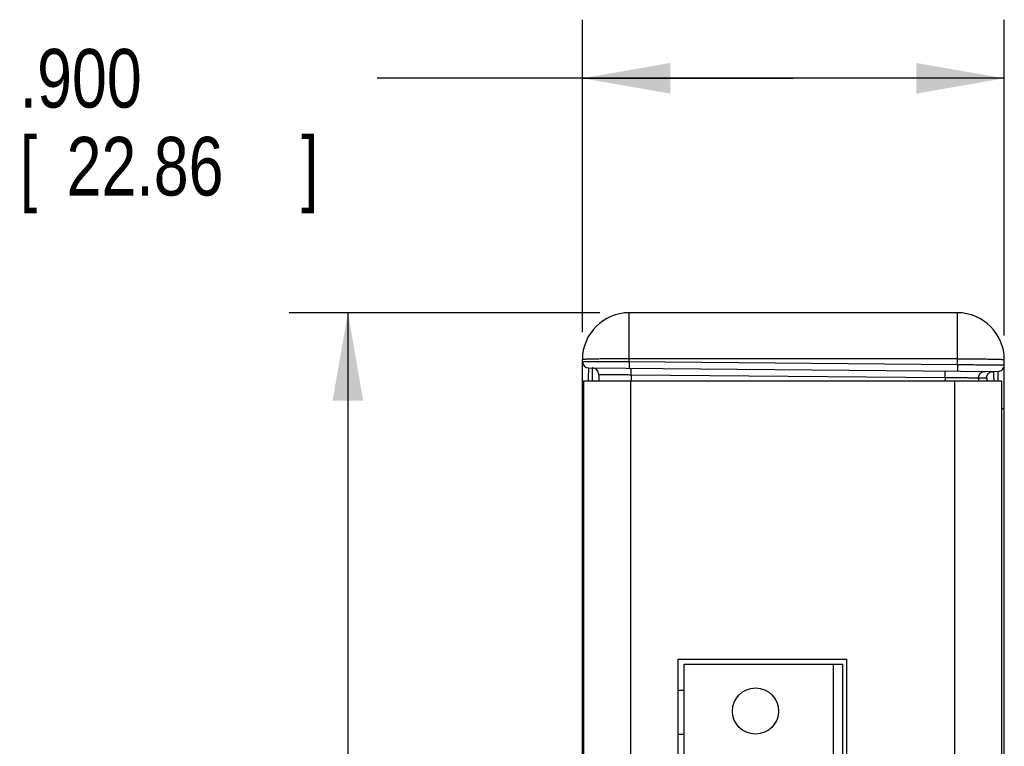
# Model space of a CAD drawing. Header units: inches. Extents: x 0.2 to 16.8, y 0.2 to 10.8.
# Tile 11 of 11: x 6.7 to 8.8, y 6.5 to 8.1. Entities that reach past the tile are written whole.
import ezdxf

# ---------------------------------------------------------------- set-up
doc = ezdxf.new("R2010")
doc.units = ezdxf.units.IN
doc.header["$LTSCALE"] = 0.935
doc.header["$MEASUREMENT"] = 0
doc.layers.get('0').update_dxf_attribs({"linetype": 'CONTINUOUS'})
doc.layers.add('DIMENSIONS', color=7, linetype='CONTINUOUS')
doc.styles.get("Standard").update_dxf_attribs({"font": 'txt', "width": 0.8})
doc.dimstyles.new('DIMSTYLE_1', dxfattribs={"dimtxt": 0.125, "dimasz": 0.1875, "dimexe": 0.18, "dimexo": 0.0625, "dimgap": 0.09, "dimtad": 0, "dimtih": 1, "dimtoh": 1, "dimdec": 3, "dimzin": 4, "dimdsep": 46, "dimtxsty": 'STANDARD', "dimblk": '_FILLED', "dimblk1": '_FILLED', "dimblk2": '_FILLED', "dimcen": 0.09, "dimadec": 0, "dimazin": 0, "dimtp": 0.01, "dimtm": 0.01, "dimtfac": 1, "dimtdec": 3, "dimtofl": 0, "dimtmove": 0, "dimatfit": 3, "dimldrblk": '_FILLED', "dimfxl": 1, "dimtolj": 1, "dimtzin": 4, "dimarcsym": 0})

# ---------------------------------------------------------------- blocks, each defined once
blk = doc.blocks.new('_FILLED')
at = {"color": 0, "linetype": 'BYBLOCK'}
blk.add_solid([(0, 0), (-1, 0.174), (-1, -0.174)], dxfattribs=at)
blk = doc.blocks.new('*D0')
at = {"layer": 'DIMENSIONS', "color": 2, "linetype": 'CONTINUOUS'}
for p, q in [((7.9189, 7.4329), (7.2564, 7.4329)), ((7.3814, 7.4329), (7.3814, 5.8248)), ((7.3814, 3.9639), (7.3814, 5.3873)), ((7.9189, 3.9639), (7.2564, 3.9639))]:
    blk.add_line(p, q, dxfattribs=at)
at = {"layer": 'DIMENSIONS', "color": 2, "linetype": 'CONTINUOUS', "xscale": 0.1875, "yscale": 0.1875, "zscale": 0.1875}
for p, rotation in [((7.3814, 7.4329), 90), ((7.3814, 3.9639), 270)]:
    blk.add_blockref('_FILLED', p, dxfattribs=dict(at, rotation=rotation))
at = {"layer": 'DIMENSIONS', "color": 2, "linetype": 'CONTINUOUS', "width": 0.8}
for s, p in [('3.469', (7.0314, 5.6373)), ('[', (7.0314, 5.4498)), ('88.11', (7.1314, 5.4498)), (']', (7.6314, 5.4498))]:
    blk.add_text(s, height=0.125, dxfattribs=at).set_placement(p)
blk = doc.blocks.new('*D1')
at = {"layer": 'DIMENSIONS', "color": 2, "linetype": 'CONTINUOUS'}
for p, q in [((7.8814, 7.3916), (7.8814, 8.0579)), ((8.7814, 7.384), (8.7814, 8.0579)), ((8.3314, 7.9329), (7.4439, 7.9329)), ((7.8814, 7.9329), (8.3314, 7.9329)), ((8.7814, 7.9329), (8.3314, 7.9329))]:
    blk.add_line(p, q, dxfattribs=at)
at = {"layer": 'DIMENSIONS', "color": 2, "linetype": 'CONTINUOUS', "xscale": 0.1875, "yscale": 0.1875, "zscale": 0.1875, "rotation": 180}
blk.add_blockref('_FILLED', (7.8814, 7.9329), dxfattribs=at)
at = {"layer": 'DIMENSIONS', "color": 2, "linetype": 'CONTINUOUS', "xscale": 0.1875, "yscale": 0.1875, "zscale": 0.1875}
blk.add_blockref('_FILLED', (8.7814, 7.9329), dxfattribs=at)
at = {"layer": 'DIMENSIONS', "color": 2, "linetype": 'CONTINUOUS', "width": 0.8}
for s, p in [('.900', (6.6814, 7.8704)), ('[', (6.6814, 7.6829)), (']', (7.2814, 7.6829)), ('22.86', (6.7814, 7.6829))]:
    blk.add_text(s, height=0.125, dxfattribs=at).set_placement(p)

msp = doc.modelspace()

# ---------------------------------------------------------------- linework, layer by layer
at = {"color": 7, "linetype": 'CONTINUOUS'}
for p, q in [((7.9814, 7.3286), (7.9814, 7.4329)), ((8.6814, 7.4329), (7.9814, 7.4329)), ((8.6814, 7.3225), (8.6814, 7.4329)), ((7.8814, 4.0639), (7.8814, 7.3329)), ((8.6814, 7.3346), (7.9814, 7.3346)), ((8.7814, 4.0639), (8.7814, 7.3329)), ((7.895, 7.3153), (8.7675, 7.3077)), ((7.9058, 7.3152), (7.9057, 7.3148)), ((7.9814, 7.3286), (7.9813, 7.3145)), ((7.9814, 7.3286), (8.6814, 7.3225)), ((8.6814, 7.3225), (8.6813, 7.3084)), ((7.8839, 7.2879), (7.8839, 4.1089)), ((7.8839, 7.2879), (8.7753, 7.2879)), ((7.9164, 7.3014), (7.9164, 7.2879)), ((7.9839, 7.2879), (7.9839, 4.1089)), ((7.9852, 7.3007), (7.9852, 7.2879)), ((7.9852, 7.3007), (8.6553, 7.2949)), ((8.6553, 7.2949), (8.6553, 7.2879)), ((8.6753, 7.2879), (8.6753, 4.1089)), ((8.7265, 7.2941), (8.7265, 7.2879)), ((8.7265, 7.2941), (8.7436, 7.294)), ((8.7753, 7.2879), (8.7753, 4.1089)), ((7.8814, 7.2353), (7.8839, 7.2353)), ((7.8814, 7.2247), (7.8839, 7.2247)), ((8.7814, 7.2277), (8.7753, 7.2277)), ((7.8839, 7.094), (7.8814, 7.094)), ((8.0859, 4.2739), (8.0859, 6.6939)), ((8.0859, 6.6939), (8.4449, 6.6939)), ((8.0984, 4.2739), (8.0984, 6.6834)), ((8.0984, 6.6834), (8.437, 6.6834)), ((8.4173, 6.4218), (8.4173, 6.6834)), ((8.437, 4.2834), (8.437, 6.6834)), ((8.4449, 6.6939), (8.4449, 6.3569)), ((8.0984, 6.6275), (8.0859, 6.6275)), ((8.0984, 6.533), (8.0859, 6.533))]:
    msp.add_line(p, q, dxfattribs=at)
msp.add_circle((8.2508, 6.5834), 0.0492, dxfattribs=at)
for centre, radius, start, end in [((7.9814, 7.3329), 0.1, 90, 180), ((8.6814, 7.3329), 0.1, 0, 90), ((7.8952, 7.3291), 0.0138, 180, 269.5), ((7.9026, 7.3014), 0.0138, 0, 89.5), ((8.7676, 7.3215), 0.0138, 269.5, 360), ((7.9014, 7.1841), 0.02, 180, 208.7954)]:
    msp.add_arc(centre, radius, start, end, dxfattribs=at)
for points, knots in [([(7.9814, 7.3346), (7.9788, 7.3346), (7.9736, 7.3346), (7.9658, 7.3346), (7.9581, 7.3346), (7.9506, 7.3345), (7.9432, 7.3345), (7.9361, 7.3344), (7.9292, 7.3344), (7.9227, 7.3343), (7.9166, 7.3342), (7.9108, 7.3341), (7.9055, 7.334), (7.9007, 7.3339), (7.8963, 7.3338), (7.8925, 7.3337), (7.8892, 7.3335), (7.8865, 7.3334), (7.8844, 7.3333), (7.8827, 7.3332), (7.882, 7.333), (7.8814, 7.333), (7.8814, 7.3329)], [0, 0, 0, 0, 0.07841, 0.156337, 0.2333, 0.308825, 0.382447, 0.453712, 0.522181, 0.587431, 0.649061, 0.706691, 0.759967, 0.808559, 0.85217, 0.890531, 0.923407, 0.950598, 0.971938, 0.987306, 0.996629, 1, 1, 1, 1]), ([(7.8814, 7.3291), (7.8814, 7.3292), (7.882, 7.329), (7.8827, 7.3292), (7.8844, 7.3291), (7.8865, 7.3291), (7.8892, 7.3291), (7.8925, 7.3291), (7.8963, 7.3291), (7.9007, 7.3291), (7.9055, 7.3291), (7.9108, 7.329), (7.9166, 7.329), (7.9227, 7.329), (7.9292, 7.3289), (7.9361, 7.3289), (7.9432, 7.3288), (7.9506, 7.3288), (7.9581, 7.3287), (7.9658, 7.3287), (7.9736, 7.3286), (7.9788, 7.3286), (7.9814, 7.3286)], [0, 0, 0, 0, 0.003087, 0.012317, 0.027636, 0.04895, 0.076129, 0.109003, 0.147372, 0.190998, 0.239611, 0.292913, 0.350574, 0.412239, 0.477526, 0.546035, 0.617341, 0.691005, 0.766573, 0.84358, 0.921549, 1, 1, 1, 1]), ([(8.6814, 7.3346), (8.684, 7.3346), (8.6892, 7.3346), (8.697, 7.3346), (8.7047, 7.3346), (8.7122, 7.3345), (8.7196, 7.3345), (8.7267, 7.3344), (8.7335, 7.3344), (8.74, 7.3343), (8.7462, 7.3342), (8.752, 7.3341), (8.7573, 7.334), (8.7621, 7.3339), (8.7665, 7.3338), (8.7703, 7.3337), (8.7736, 7.3335), (8.7763, 7.3334), (8.7784, 7.3333), (8.78, 7.3332), (8.7808, 7.333), (8.7814, 7.333), (8.7814, 7.3329)], [0, 0, 0, 0, 0.07841, 0.156337, 0.2333, 0.308825, 0.382447, 0.453712, 0.522181, 0.587431, 0.649061, 0.706691, 0.759967, 0.808559, 0.85217, 0.890531, 0.923407, 0.950598, 0.971938, 0.987306, 0.996629, 1, 1, 1, 1]), ([(7.8949, 7.2879), (7.8949, 7.2884), (7.8949, 7.2905), (7.8949, 7.294), (7.8949, 7.2983), (7.8949, 7.3021), (7.8949, 7.3055), (7.895, 7.3084), (7.895, 7.3108), (7.895, 7.3126), (7.8949, 7.3141), (7.8951, 7.3147), (7.895, 7.3153), (7.895, 7.3153)], [0, 0, 0, 0, 0.058485, 0.228959, 0.384787, 0.524893, 0.64832, 0.754224, 0.841881, 0.91069, 0.96018, 0.990014, 1, 1, 1, 1]), ([(7.9029, 7.2879), (7.9029, 7.2884), (7.9029, 7.2905), (7.9029, 7.294), (7.9029, 7.2982), (7.9028, 7.3021), (7.9028, 7.3054), (7.9028, 7.3083), (7.9028, 7.3107), (7.9028, 7.3126), (7.9028, 7.314), (7.9026, 7.3146), (7.9028, 7.3152), (7.9027, 7.3152)], [0, 0, 0, 0, 0.056867, 0.227716, 0.383871, 0.524256, 0.647907, 0.753972, 0.841729, 0.910597, 0.960125, 0.989991, 1, 1, 1, 1]), ([(7.9852, 7.3007), (7.9852, 7.3013), (7.9852, 7.3024), (7.9852, 7.304), (7.9852, 7.3056), (7.9852, 7.3071), (7.9852, 7.3085), (7.9852, 7.3098), (7.9852, 7.311), (7.9852, 7.312), (7.9851, 7.3129), (7.9851, 7.3135), (7.9851, 7.3141), (7.9851, 7.3143), (7.9851, 7.3145), (7.985, 7.3145)], [0, 0, 0, 0, 0.120474, 0.23919, 0.354417, 0.464477, 0.567765, 0.662777, 0.748128, 0.822575, 0.885036, 0.934604, 0.970564, 0.992416, 1, 1, 1, 1]), ([(8.6553, 7.2949), (8.6554, 7.2954), (8.6554, 7.2965), (8.6554, 7.2982), (8.6554, 7.2997), (8.6554, 7.3013), (8.6554, 7.3027), (8.6554, 7.304), (8.6554, 7.3051), (8.6553, 7.3062), (8.6553, 7.307), (8.6553, 7.3077), (8.6553, 7.3082), (8.6552, 7.3085), (8.6553, 7.3087), (8.6552, 7.3087)], [0, 0, 0, 0, 0.120474, 0.23919, 0.354417, 0.464477, 0.567765, 0.662777, 0.748128, 0.822575, 0.885036, 0.934604, 0.970564, 0.992416, 1, 1, 1, 1]), ([(8.6814, 7.3225), (8.684, 7.3224), (8.6892, 7.3224), (8.697, 7.3223), (8.7047, 7.3223), (8.7122, 7.3222), (8.7196, 7.3221), (8.7267, 7.3221), (8.7335, 7.322), (8.74, 7.322), (8.7462, 7.3219), (8.752, 7.3219), (8.7573, 7.3218), (8.7621, 7.3217), (8.7665, 7.3217), (8.7703, 7.3217), (8.7736, 7.3216), (8.7763, 7.3216), (8.7784, 7.3215), (8.78, 7.3216), (8.7807, 7.3214), (8.7814, 7.3216), (8.7814, 7.3215)], [0, 0, 0, 0, 0.078455, 0.156426, 0.233433, 0.309, 0.382662, 0.453965, 0.52247, 0.587754, 0.649414, 0.707072, 0.760372, 0.808984, 0.852609, 0.890978, 0.923855, 0.951036, 0.972353, 0.987676, 0.99691, 1, 1, 1, 1]), ([(7.9164, 7.3014), (7.9165, 7.3014), (7.9168, 7.3014), (7.9176, 7.3014), (7.9189, 7.3014), (7.9207, 7.3014), (7.923, 7.3014), (7.9257, 7.3014), (7.9289, 7.3013), (7.9325, 7.3013), (7.9366, 7.3012), (7.941, 7.3012), (7.9457, 7.3011), (7.9508, 7.3011), (7.9561, 7.301), (7.9616, 7.301), (7.9673, 7.3009), (7.9732, 7.3009), (7.9792, 7.3008), (7.9832, 7.3008), (7.9852, 7.3007)], [0, 0, 0, 0, 0.00379, 0.015128, 0.033925, 0.060038, 0.093273, 0.133382, 0.180068, 0.232985, 0.291741, 0.3559, 0.424988, 0.498494, 0.575873, 0.65655, 0.739929, 0.825389, 0.912296, 1, 1, 1, 1]), ([(8.6553, 7.2949), (8.6574, 7.2949), (8.6614, 7.2948), (8.6674, 7.2948), (8.6733, 7.2947), (8.679, 7.2946), (8.6847, 7.2946), (8.6901, 7.2945), (8.6952, 7.2945), (8.7001, 7.2944), (8.7046, 7.2944), (8.7088, 7.2943), (8.7126, 7.2943), (8.716, 7.2942), (8.7189, 7.2942), (8.7214, 7.2942), (8.7234, 7.2942), (8.7249, 7.2942), (8.7259, 7.2941), (8.7264, 7.2941), (8.7265, 7.2941)], [0, 0, 0, 0, 0.084846, 0.169167, 0.252341, 0.333752, 0.412802, 0.488906, 0.5615, 0.630045, 0.694034, 0.752992, 0.806479, 0.854098, 0.895493, 0.930355, 0.958422, 0.979483, 0.993378, 1, 1, 1, 1]), ([(8.7265, 7.2941), (8.7265, 7.2947), (8.7266, 7.2958), (8.7269, 7.2975), (8.7274, 7.2991), (8.7281, 7.3006), (8.729, 7.302), (8.73, 7.3033), (8.7312, 7.3045), (8.7325, 7.3055), (8.734, 7.3064), (8.7355, 7.3071), (8.7371, 7.3076), (8.7387, 7.3079), (8.7399, 7.3079), (8.7404, 7.3079)], [0, 0, 0, 0, 0.076946, 0.153891, 0.230834, 0.307772, 0.384706, 0.461635, 0.538558, 0.615476, 0.692388, 0.769296, 0.846199, 0.9231, 1, 1, 1, 1]), ([(8.7436, 7.294), (8.7436, 7.2945), (8.7437, 7.2957), (8.744, 7.2973), (8.7445, 7.2989), (8.7452, 7.3004), (8.7461, 7.3019), (8.7471, 7.3032), (8.7483, 7.3044), (8.7496, 7.3054), (8.751, 7.3063), (8.7526, 7.3069), (8.7542, 7.3074), (8.7558, 7.3077), (8.757, 7.3078), (8.7575, 7.3078)], [0, 0, 0, 0, 0.076946, 0.153891, 0.230834, 0.307772, 0.384706, 0.461635, 0.538558, 0.615476, 0.692388, 0.769296, 0.846199, 0.9231, 1, 1, 1, 1]), ([(8.7436, 7.294), (8.7437, 7.294), (8.7439, 7.2935), (8.7441, 7.2929), (8.7443, 7.2916), (8.7444, 7.2899), (8.7445, 7.2886), (8.7446, 7.2879)], [0, 0, 0, 0, 0.051715, 0.176858, 0.37999, 0.660209, 1, 1, 1, 1]), ([(8.7575, 7.3078), (8.7576, 7.3078), (8.7577, 7.3072), (8.7579, 7.3065), (8.758, 7.3051), (8.7582, 7.3033), (8.7583, 7.3008), (8.7585, 7.2979), (8.7586, 7.2946), (8.7588, 7.2911), (8.7588, 7.2889), (8.7588, 7.2879)], [0, 0, 0, 0, 0.016197, 0.058087, 0.126613, 0.221504, 0.342178, 0.487838, 0.657499, 0.850006, 1, 1, 1, 1]), ([(8.7675, 7.3077), (8.7676, 7.3077), (8.7674, 7.3071), (8.7676, 7.3065), (8.7675, 7.305), (8.7676, 7.3032), (8.7676, 7.3008), (8.7676, 7.2979), (8.7676, 7.2945), (8.7677, 7.2911), (8.7677, 7.2888), (8.7677, 7.2879)], [0, 0, 0, 0, 0.013843, 0.055155, 0.123652, 0.21885, 0.340096, 0.486584, 0.657343, 0.851226, 1, 1, 1, 1]), ([(7.8814, 7.1991), (7.8814, 7.1987), (7.8815, 7.1978), (7.8818, 7.1966), (7.8824, 7.1954), (7.8831, 7.1944), (7.8836, 7.1938), (7.8839, 7.1935)], [0, 0, 0, 0, 0.201654, 0.406599, 0.617763, 0.83743, 1, 1, 1, 1]), ([(7.8814, 7.1872), (7.8814, 7.187), (7.8814, 7.1867), (7.8815, 7.1863), (7.8815, 7.1858), (7.8817, 7.1852), (7.882, 7.1844), (7.8824, 7.1835), (7.883, 7.1826), (7.8835, 7.182), (7.8838, 7.1817), (7.8839, 7.1816)], [0, 0, 0, 0, 0.075535, 0.151229, 0.227285, 0.303885, 0.459263, 0.618516, 0.782445, 0.951641, 1, 1, 1, 1]), ([(7.8814, 7.1841), (7.8814, 7.1835), (7.8815, 7.1822), (7.8817, 7.1802), (7.8822, 7.1783), (7.8828, 7.1766), (7.8835, 7.1756), (7.8838, 7.175), (7.8839, 7.1749)], [0, 0, 0, 0, 0.202899, 0.4055, 0.606842, 0.805902, 0.963516, 1, 1, 1, 1])]:
    msp.add_open_spline(points, degree=3, knots=knots, dxfattribs=at)

# ---------------------------------------------------------------- dimensions: what is measured, and where the dimension line sits
at = {"layer": 'DIMENSIONS', "color": 2, "linetype": 'CONTINUOUS'}
dim = msp.add_linear_dim(base=(8.7814, 7.9329), p1=(7.8814, 7.3916), p2=(8.7814, 7.384), dimstyle='DIMSTYLE_1', dxfattribs=at)
dim.commit()
dim.dimension.update_dxf_attribs({"geometry": '*D1', "text_midpoint": (7.0314, 7.8391), "dimtype": 160})
dim = msp.add_linear_dim(base=(7.3814, 3.9639), p1=(7.9189, 7.4329), p2=(7.9189, 3.9639), angle=270, dimstyle='DIMSTYLE_1', dxfattribs=at)
dim.commit()
dim.dimension.update_dxf_attribs({"geometry": '*D0', "text_midpoint": (7.3814, 5.606), "dimtype": 160})

doc.saveas('drawing.dxf')
